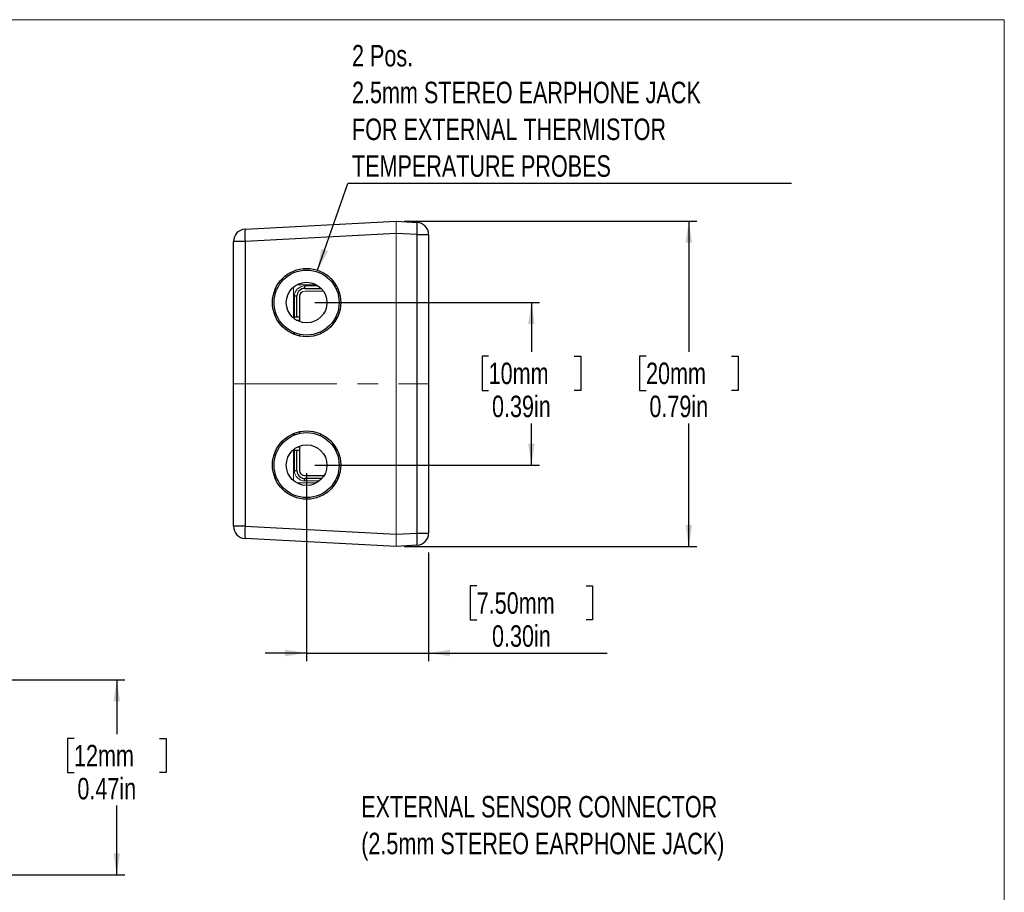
# Model space of a CAD drawing. Header units: inches. Extents: x 0.1 to 10.9, y 0 to 8.5.
# Tile 3 of 3: x 6.2 to 10.9, y 4.2 to 8.5. Entities that reach past the tile are written whole.
import ezdxf

# ---------------------------------------------------------------- set-up
doc = ezdxf.new("R2010")
doc.units = ezdxf.units.IN
doc.header["$MEASUREMENT"] = 0
doc.linetypes.add('CENTERX2', pattern=[0.8, 0.5, -0.1, 0.1, -0.1])
doc.layers.add('BESCHRIFTUNG', color=7, linetype='Continuous')
doc.styles.add('SLDTEXTSTYLE0', font='TXT', dxfattribs={"width": 0.75})
doc.dimstyles.new('SLDDIMSTYLE0', dxfattribs={"dimtxt": 0.18, "dimasz": 0.104167, "dimexe": 0, "dimexo": 0.0625, "dimgap": 0, "dimtad": 0, "dimtih": 1, "dimtoh": 1, "dimdec": 0, "dimrnd": 1e-09, "dimzin": 0, "dimdsep": 46, "dimtxsty": 'Standard', "dimsah": 1, "dimcen": 0.09, "dimadec": 0, "dimazin": 0, "dimtfac": 0.104167, "dimtdec": 0, "dimtofl": 0, "dimtmove": 0, "dimatfit": 3, "dimfxl": 1, "dimfrac": 2, "dimtolj": 1, "dimtzin": 0, "dimarcsym": 0})
doc.dimstyles.new('SLDDIMSTYLE1', dxfattribs={"dimtxt": 0.104167, "dimasz": 0.104167, "dimexe": 0, "dimexo": 0.0625, "dimgap": 0.026042, "dimtad": 0, "dimtih": 1, "dimtoh": 1, "dimlfac": 0.5, "dimrnd": 1e-09, "dimdsep": 46, "dimtxsty": 'SLDTEXTSTYLE0', "dimsah": 1, "dimcen": 0.09, "dimadec": 0, "dimazin": 2, "dimtfac": 1, "dimtofl": 0, "dimtmove": 0, "dimatfit": 3, "dimfxl": 1, "dimfrac": 2, "dimtolj": 1, "dimtzin": 12, "dimarcsym": 0})
doc.dimstyles.new('SLDDIMSTYLE4', dxfattribs={"dimtxt": 0.104167, "dimasz": 0.104167, "dimexe": 0, "dimexo": 0.0625, "dimgap": 0.026042, "dimtad": 0, "dimtih": 1, "dimtoh": 1, "dimlfac": 0.5, "dimrnd": 1e-09, "dimzin": 0, "dimdsep": 46, "dimtxsty": 'SLDTEXTSTYLE0', "dimsah": 1, "dimcen": 0.09, "dimadec": 0, "dimazin": 0, "dimtfac": 1, "dimtmove": 0, "dimatfit": 0, "dimfxl": 1, "dimfrac": 2, "dimtolj": 1, "dimtzin": 12, "dimarcsym": 0})

# ---------------------------------------------------------------- blocks, each defined once
blk = doc.blocks.new('_D')
at = {"layer": 'BESCHRIFTUNG', "color": 7}
for p, q in [((5.9582, 5.2521), (6.6854, 5.2521)), ((6.646, 5.2521), (6.646, 4.9899)), ((6.4389, 4.9687), (6.4072, 4.9687)), ((6.4072, 4.9687), (6.4072, 4.8032)), ((6.8532, 4.9687), (6.8849, 4.9687)), ((6.8849, 4.9687), (6.8849, 4.8032)), ((6.4072, 4.8032), (6.4389, 4.8032)), ((6.8849, 4.8032), (6.8532, 4.8032)), ((6.646, 4.3072), (6.646, 4.6432)), ((5.9912, 4.3072), (6.6854, 4.3072))]:
    blk.add_line(p, q, dxfattribs=at)
for points in [[(6.646, 5.2521), (6.63, 5.1479), (6.6621, 5.1479)], [(6.646, 4.3072), (6.6621, 4.4114), (6.63, 4.4114)]]:
    blk.add_solid(points, dxfattribs=at)
at = {"layer": 'BESCHRIFTUNG', "color": 7, "char_height": 0.10417, "attachment_point": 1, "style": 'SLDTEXTSTYLE0'}
for s, insert in [('12mm', (6.4389, 4.9375)), ('0.47in', (6.4552, 4.7775))]:
    blk.add_mtext(s, dxfattribs=dict(at, insert=insert))
blk = doc.blocks.new('_D_3')
at = {"layer": 'BESCHRIFTUNG', "color": 7}
for p, q in [((7.6049, 7.0801), (8.6935, 7.0801)), ((8.6542, 7.0801), (8.6542, 6.8415)), ((8.447, 6.8204), (8.4153, 6.8204)), ((8.4153, 6.8204), (8.4153, 6.6549)), ((8.8613, 6.8204), (8.893, 6.8204)), ((8.893, 6.8204), (8.893, 6.6549)), ((8.4153, 6.6549), (8.447, 6.6549)), ((8.893, 6.6549), (8.8613, 6.6549)), ((8.6542, 6.2927), (8.6542, 6.4949)), ((7.6049, 6.2927), (8.6935, 6.2927))]:
    blk.add_line(p, q, dxfattribs=at)
for points in [[(8.6542, 7.0801), (8.6381, 6.9759), (8.6702, 6.9759)], [(8.6542, 6.2927), (8.6702, 6.3968), (8.6381, 6.3968)]]:
    blk.add_solid(points, dxfattribs=at)
at = {"layer": 'BESCHRIFTUNG', "color": 7, "char_height": 0.10417, "attachment_point": 1, "style": 'SLDTEXTSTYLE0'}
for s, insert in [('10mm', (8.447, 6.7892)), ('0.39in', (8.4633, 6.6292))]:
    blk.add_mtext(s, dxfattribs=dict(at, insert=insert))
blk = doc.blocks.new('_D_4')
at = {"layer": 'BESCHRIFTUNG', "color": 7}
for p, q in [((8.0379, 7.4738), (9.4558, 7.4738)), ((9.4165, 7.4738), (9.4165, 6.8415)), ((9.2093, 6.8204), (9.1776, 6.8204)), ((9.1776, 6.8204), (9.1776, 6.6549)), ((9.6237, 6.8204), (9.6553, 6.8204)), ((9.6553, 6.8204), (9.6553, 6.6549)), ((9.1776, 6.6549), (9.2093, 6.6549)), ((9.6553, 6.6549), (9.6237, 6.6549)), ((9.4165, 5.899), (9.4165, 6.4949)), ((8.0379, 5.899), (9.4558, 5.899))]:
    blk.add_line(p, q, dxfattribs=at)
for points in [[(9.4165, 7.4738), (9.4005, 7.3696), (9.4325, 7.3696)], [(9.4165, 5.899), (9.4325, 6.0031), (9.4005, 6.0031)]]:
    blk.add_solid(points, dxfattribs=at)
at = {"layer": 'BESCHRIFTUNG', "color": 7, "char_height": 0.10417, "attachment_point": 1, "style": 'SLDTEXTSTYLE0'}
for s, insert in [('20mm', (9.2093, 6.7892)), ('0.79in', (9.2256, 6.6292))]:
    blk.add_mtext(s, dxfattribs=dict(at, insert=insert))
blk = doc.blocks.new('_D_5')
at = {"layer": 'BESCHRIFTUNG', "color": 7}
for p, q in [((7.5655, 6.2533), (7.5655, 5.3429)), ((8.1561, 5.869), (8.1561, 5.3429)), ((8.3893, 5.7078), (8.3576, 5.7078)), ((8.3576, 5.7078), (8.3576, 5.5423)), ((8.919, 5.7078), (8.9507, 5.7078)), ((8.9507, 5.7078), (8.9507, 5.5423)), ((8.3576, 5.5423), (8.3893, 5.5423)), ((8.9507, 5.5423), (8.919, 5.5423)), ((7.5655, 5.3823), (7.3652, 5.3823)), ((7.5655, 5.3823), (8.1561, 5.3823)), ((8.1561, 5.3823), (9.0208, 5.3823))]:
    blk.add_line(p, q, dxfattribs=at)
for points in [[(7.5655, 5.3823), (7.4613, 5.3983), (7.4613, 5.3663)], [(8.1561, 5.3823), (8.2602, 5.3663), (8.2602, 5.3983)]]:
    blk.add_solid(points, dxfattribs=at)
at = {"layer": 'BESCHRIFTUNG', "color": 7, "char_height": 0.10417, "attachment_point": 1, "style": 'SLDTEXTSTYLE0'}
for s, insert in [('7.50mm', (8.3893, 5.6766)), ('0.30in', (8.4633, 5.5166))]:
    blk.add_mtext(s, dxfattribs=dict(at, insert=insert))
blk = doc.blocks.new('SW_NOTE_0_1')
at = {"layer": 'BESCHRIFTUNG', "color": 0}
blk.add_line((2.1477, 0), (0, 0), dxfattribs=at)
at = {"layer": 'BESCHRIFTUNG', "color": 0, "attachment_point": 1, "style": 'SLDTEXTSTYLE0'}
for s, insert, char_height in [('2 Pos.', (0.0194, 0.6718), 0.10417), ('2.5mm STEREO EARPHONE JACK', (0.0194, 0.4935), 0.104167), ('FOR EXTERNAL THERMISTOR', (0.0194, 0.3152), 0.104167), ('TEMPERATURE PROBES', (0.0194, 0.137), 0.104167)]:
    blk.add_mtext(s, dxfattribs=dict(at, insert=insert, char_height=char_height))

msp = doc.modelspace()

# ---------------------------------------------------------------- linework, layer by layer
at = {"color": 7, "linetype": 'Continuous', "lineweight": 18}
for p in [(0.0622, 8.4506), (10.9445, 0.0356)]:
    msp.add_line(p, (10.9445, 8.4506), dxfattribs=at)
at = {"color": 7, "linetype": 'Continuous', "lineweight": 25}
for p, q in [((7.2671, 7.4354), (7.9986, 7.4738)), ((7.9986, 7.4738), (8.1001, 7.4685)), ((7.9986, 7.4148), (7.2671, 7.3765)), ((8.1001, 7.4095), (7.9986, 7.4148)), ((8.1001, 5.9633), (8.1001, 7.4095)), ((8.1001, 7.4095), (8.1561, 7.4095)), ((8.1561, 7.4095), (8.1561, 5.9633)), ((7.2112, 5.9963), (7.2112, 7.3765)), ((7.2671, 7.3765), (7.2112, 7.3765)), ((7.2671, 7.3765), (7.2671, 5.9963)), ((7.5568, 7.1491), (7.5568, 7.1609)), ((7.5183, 7.1105), (7.5065, 7.1105)), ((7.5183, 7.0113), (7.5183, 7.1105)), ((7.5568, 7.1491), (7.6357, 7.1491)), ((7.7071, 7.1491), (7.7158, 7.1491)), ((7.5065, 7.0113), (7.5313, 7.0113)), ((7.7068, 7.0106), (7.7068, 7.0026)), ((7.5151, 6.9955), (7.5313, 6.9955)), ((7.5065, 6.3656), (7.5313, 6.3656)), ((7.5183, 6.2664), (7.5183, 6.3656)), ((7.5228, 6.3814), (7.5313, 6.3814)), ((7.7068, 6.3743), (7.7068, 6.3621)), ((7.5065, 6.2664), (7.5183, 6.2664)), ((7.5568, 6.216), (7.5568, 6.2278)), ((7.6395, 6.2278), (7.5568, 6.2278)), ((7.7176, 6.2278), (7.709, 6.2278)), ((7.2671, 5.9963), (7.2112, 5.9963)), ((7.2671, 5.9963), (7.9986, 5.9579)), ((7.9986, 5.9579), (8.1001, 5.9633)), ((8.1001, 5.9633), (8.1561, 5.9633)), ((7.9986, 5.899), (7.2671, 5.9373)), ((8.1001, 5.9043), (7.9986, 5.899))]:
    msp.add_line(p, q, dxfattribs=at)
at = {"color": 144, "linetype": 'Continuous', "lineweight": 18}
for p, q in [((7.9986, 7.4148), (7.9986, 7.4738)), ((7.9986, 7.4738), (7.9986, 7.4148)), ((7.9986, 7.4148), (7.9986, 5.9579)), ((7.5025, 7.1557), (7.5025, 7.0044)), ((7.6123, 7.1667), (7.5188, 7.1667)), ((7.6217, 7.1609), (7.5568, 7.1609)), ((7.7064, 7.1667), (7.697, 7.1667)), ((7.7098, 7.1609), (7.7007, 7.1609)), ((7.5065, 7.1105), (7.5065, 7.0013)), ((7.5313, 7.1105), (7.5313, 6.9878)), ((7.5324, 7.1105), (7.5324, 6.9874)), ((7.6464, 7.1361), (7.5568, 7.1361)), ((7.6472, 7.1349), (7.5568, 7.1349)), ((7.7211, 7.1361), (7.7127, 7.1361)), ((7.7215, 7.1349), (7.7131, 7.1349)), ((7.6933, 6.988), (7.6933, 6.9751)), ((7.6935, 6.9883), (7.6935, 6.9753)), ((7.7116, 7.0026), (7.7026, 7.0026)), ((7.5025, 6.9357), (7.5025, 6.9272)), ((7.5065, 6.9341), (7.5065, 6.9256)), ((7.5313, 6.9264), (7.5313, 6.9183)), ((7.5324, 6.9261), (7.5324, 6.9181)), ((7.632, 6.9287), (7.632, 6.9373)), ((7.5025, 6.4456), (7.5025, 6.437)), ((7.5065, 6.4471), (7.5065, 6.4387)), ((7.5313, 6.4544), (7.5313, 6.4464)), ((7.5324, 6.4547), (7.5324, 6.4466)), ((7.632, 6.4354), (7.632, 6.4441)), ((7.6933, 6.3848), (7.6933, 6.3977)), ((7.6935, 6.3845), (7.6935, 6.3974)), ((7.5025, 6.3683), (7.5025, 6.217)), ((7.5065, 6.3714), (7.5065, 6.2664)), ((7.5313, 6.3849), (7.5313, 6.2664)), ((7.5324, 6.3854), (7.5324, 6.2664)), ((7.7093, 6.3743), (7.7002, 6.3743)), ((7.5188, 6.2061), (7.6123, 6.2061)), ((7.5568, 6.242), (7.6499, 6.242)), ((7.5568, 6.2408), (7.6492, 6.2408)), ((7.5568, 6.216), (7.6272, 6.216)), ((7.697, 6.2061), (7.7064, 6.2061)), ((7.7031, 6.216), (7.712, 6.216)), ((7.7142, 6.2408), (7.7225, 6.2408)), ((7.7146, 6.242), (7.7229, 6.242)), ((7.9986, 5.899), (7.9986, 5.9579)), ((7.9986, 5.9579), (7.9986, 5.899))]:
    msp.add_line(p, q, dxfattribs=at)
at = {"color": 7, "linetype": 'CENTERX2', "lineweight": 18}
msp.add_line((7.2112, 6.6864), (8.1561, 6.6864), dxfattribs=at)
at = {"color": 7, "linetype": 'Continuous', "lineweight": 25}
for centre, radius in [((7.5655, 7.0801), 0.1654), ((7.5655, 7.0801), 0.1575), ((7.5655, 7.0801), 0.0984), ((7.5655, 6.2927), 0.1654), ((7.5655, 6.2927), 0.1575), ((7.5655, 6.2927), 0.0984)]:
    msp.add_circle(centre, radius, dxfattribs=at)
for centre, radius, start, end in [((7.8175, 7.439), 0.2841, 354.0433, 5.9567), ((8.097, 7.4095), 0.0591, 0, 87), ((7.2702, 7.3765), 0.0591, 93, 180), ((7.5497, 7.406), 0.2841, 174.0433, 185.9567), ((7.5568, 7.1105), 0.0386, 90, 180), ((7.5568, 6.2664), 0.0386, 180, 270), ((7.2702, 5.9963), 0.0591, 180, 267), ((7.5497, 5.9668), 0.2841, 174.0433, 185.9567), ((7.8175, 5.9338), 0.2841, 354.0433, 5.9567), ((8.097, 5.9633), 0.0591, 273, 0)]:
    msp.add_arc(centre, radius, start, end, dxfattribs=at)
at = {"color": 144, "linetype": 'Continuous', "lineweight": 18}
for centre, radius, start, end in [((7.5568, 7.1105), 0.0504, 90, 180), ((7.5568, 7.1105), 0.0256, 90, 180), ((7.5568, 7.1105), 0.0244, 90, 180), ((7.5568, 6.2664), 0.0504, 180, 270), ((7.5568, 6.2664), 0.0256, 180, 270), ((7.5568, 6.2664), 0.0244, 180, 270)]:
    msp.add_arc(centre, radius, start, end, dxfattribs=at)

# ---------------------------------------------------------------- block references
at = {"layer": 'BESCHRIFTUNG', "color": 7}
msp.add_blockref('SW_NOTE_0_1', (7.7658, 7.6565), dxfattribs=at)

# ---------------------------------------------------------------- texts
at = {"layer": 'BESCHRIFTUNG', "color": 7, "char_height": 0.104167, "attachment_point": 1, "style": 'SLDTEXTSTYLE0'}
for s, insert in [('EXTERNAL SENSOR CONNECTOR', (7.8299, 4.6898)), ('(2.5mm STEREO EARPHONE JACK)', (7.8299, 4.5116))]:
    msp.add_mtext(s, dxfattribs=dict(at, insert=insert))

# ---------------------------------------------------------------- dimensions: what is measured, and where the dimension line sits
at = {"layer": 'BESCHRIFTUNG', "color": 7}
for base, p1, p2, picture, middle in [((9.4165, 5.899), (7.9986, 7.4738), (7.9986, 5.899), '_D_4', (9.4165, 6.6682)), ((8.6542, 6.2927), (7.5655, 7.0801), (7.5655, 6.2927), '_D_3', (8.6542, 6.6682)), ((6.646, 4.3072), (5.9188, 5.2521), (5.9518, 4.3072), '_D', (6.646, 4.8165))]:
    dim = msp.add_linear_dim(base=base, p1=p1, p2=p2, angle=90, dimstyle='SLDDIMSTYLE1', dxfattribs=at)
    dim.commit()
    dim.dimension.update_dxf_attribs({"geometry": picture, "text_midpoint": middle, "dimtype": 160})
dim = msp.add_linear_dim(base=(8.1561, 5.5556), p1=(7.5655, 6.2927), p2=(8.1561, 5.9633), dimstyle='SLDDIMSTYLE4', dxfattribs=at)
dim.commit()
dim.dimension.update_dxf_attribs({"geometry": '_D_5', "text_midpoint": (8.6542, 5.5556), "dimtype": 160})

# ---------------------------------------------------------------- leaders
msp.add_leader([(7.6183, 7.2368), (7.7658, 7.6565)], dimstyle='SLDDIMSTYLE0', dxfattribs=at)

doc.saveas('drawing.dxf')
